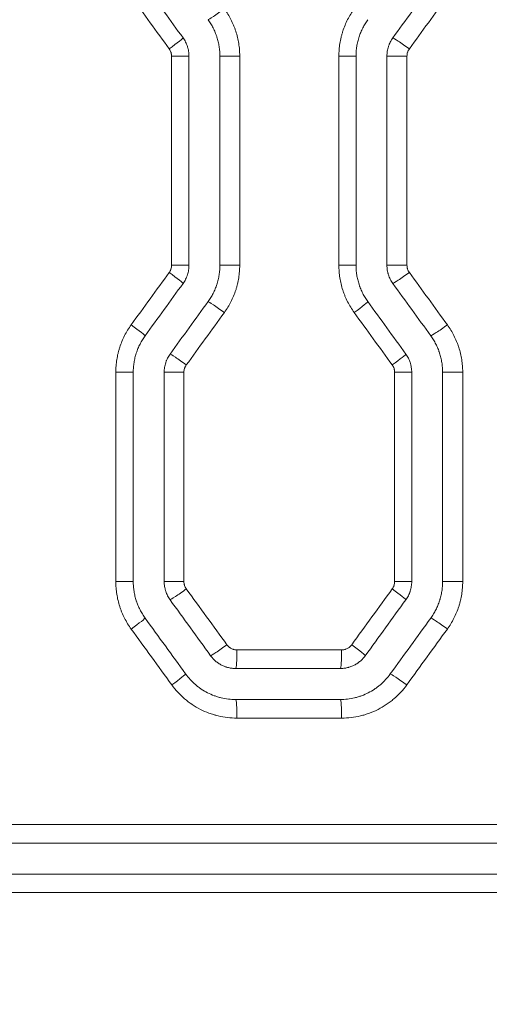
# Model space of a CAD drawing. Header units: millimetres. Extents: x 0 to 594, y 0 to 420.
# Tile 84 of 256: x 174.63 to 178.41, y 321.47 to 329.41. Entities that reach past the tile are written whole.
import ezdxf

# ---------------------------------------------------------------- set-up
doc = ezdxf.new("R2010")
doc.units = ezdxf.units.MM
doc.layers.add('1', color=7, linetype='Continuous', true_color=0xffffff)
doc.styles.add('Arial Unicode MS', font='txt')
doc.dimstyles.get("Standard").update_dxf_attribs({"dimtxt": 0.18, "dimasz": 0.18, "dimexe": 0.18, "dimexo": 0.0625, "dimgap": 0.09, "dimtad": 0, "dimtih": 1, "dimtoh": 1, "dimdec": 4, "dimzin": 0, "dimdsep": 46, "dimtxsty": 'Standard', "dimcen": 0.09, "dimadec": 0, "dimazin": 0, "dimtfac": 1, "dimtdec": 4, "dimtofl": 0, "dimtmove": 0, "dimatfit": 3, "dimfxl": 0, "dimtolj": 1, "dimtzin": 0, "dimarcsym": 0})

# ---------------------------------------------------------------- blocks, each defined once
blk = doc.blocks.new('_U7')
at = {"layer": '1', "color": 18, "lineweight": 13}
for p, q in [((142.2461, 334.5207), (158.2372, 334.5207)), ((156.2372, 334.5207), (156.2372, 246.0979)), ((142.2461, 295.1279), (158.2372, 295.1279)), ((156.2372, 246.0979), (161.2372, 246.0979))]:
    blk.add_line(p, q, dxfattribs=at)
at = {"layer": '1', "color": 18}
for points in [[(156.2372, 334.5207), (157.175, 331.0207), (155.2994, 331.0207)], [(156.2372, 295.1279), (155.2994, 298.6279), (157.175, 298.6279)]]:
    blk.add_solid(points, dxfattribs=at)
at = {"layer": '1', "color": 18, "linetype": 'Continuous', "lineweight": 13, "char_height": 2.5, "attachment_point": 7, "line_spacing_factor": 1.047437, "style": 'Arial Unicode MS'}
for s, insert in [('\\fArial Unicode MS|b0|i0;\\W1.0000;0.8', (162.8697, 244.2152)), ('\\fArial Unicode MS|b0|i0;\\W1.0000;CTRS', (169.9747, 244.2152)), ('\\fArial Unicode MS|b0|i0;\\W1.0000;FWD LIFTING POINTS ', (162.8697, 239.1709))]:
    blk.add_mtext(s, dxfattribs=dict(at, insert=insert))

msp = doc.modelspace()

# ---------------------------------------------------------------- linework, layer by layer
at = {"layer": '1', "color": 155, "linetype": 'Continuous', "lineweight": 13}
for p, q in [((175.8519, 329.1175), (175.9923, 329.1175)), ((175.8519, 327.4324), (175.8519, 329.1175)), ((176.4016, 329.1175), (176.2416, 329.1175)), ((176.4016, 329.1175), (176.4016, 327.4324)), ((177.2012, 329.1175), (177.3398, 329.1175)), ((177.2012, 327.4324), (177.2012, 329.1175)), ((177.7507, 329.1175), (177.589, 329.1175)), ((177.7507, 329.1175), (177.7507, 327.4324)), ((175.8519, 327.4324), (175.9923, 327.4324)), ((176.4016, 327.4324), (176.2416, 327.4324)), ((177.2012, 327.4324), (177.3398, 327.4324)), ((177.7507, 327.4324), (177.589, 327.4324)), ((175.4019, 326.5693), (175.543, 326.5693)), ((175.4019, 324.8818), (175.4019, 326.5693)), ((175.9518, 326.5693), (175.7924, 326.5693)), ((175.9518, 326.5693), (175.9518, 324.8818)), ((177.6509, 326.5693), (177.7889, 326.5693)), ((177.6509, 324.8818), (177.6509, 326.5693)), ((178.2002, 326.5693), (178.038, 326.5693)), ((178.2002, 326.5693), (178.2002, 324.8818)), ((175.4019, 324.8818), (175.543, 324.8818)), ((175.9518, 324.8818), (175.7924, 324.8818)), ((177.6509, 324.8818), (177.7889, 324.8818)), ((178.2002, 324.8818), (178.038, 324.8818)), ((176.3791, 324.3312), (177.2238, 324.3312)), ((177.2238, 323.7812), (176.3791, 323.7812)), ((173.2014, 322.9243), (187.9696, 322.9243)), ((187.9649, 322.3743), (173.2014, 322.3743))]:
    msp.add_line(p, q, dxfattribs=at)
at = {"layer": '1', "color": 155, "linetype": 'Continuous', "lineweight": 18}
for p, q in [((175.9923, 327.4324), (175.9923, 329.1175)), ((176.2416, 329.1175), (176.2416, 327.4324)), ((177.3398, 327.4324), (177.3398, 329.1175)), ((177.589, 329.1175), (177.589, 327.4324)), ((175.543, 324.8818), (175.543, 326.5693)), ((175.7924, 326.5693), (175.7924, 324.8818)), ((177.7889, 324.8818), (177.7889, 326.5693)), ((178.038, 326.5693), (178.038, 324.8818)), ((176.3688, 324.1812), (177.2124, 324.1812)), ((177.2124, 323.9312), (176.3688, 323.9312)), ((187.9698, 322.7743), (173.1955, 322.7743)), ((173.1955, 322.5243), (187.9646, 322.5243))]:
    msp.add_line(p, q, dxfattribs=at)
for centre, major_axis, ratio, start_param, end_param in [((169.2547, 333.4199), (107.2707, -147.6808), 0.016287, 1.530827, 1.533687), ((168.791, 322.3854), (-109.8871, -151.2721), 0.016681, 1.6284, 1.631194), ((168.9961, 322.9736), (-109.3761, -150.5716), 0.016605, 1.608691, 1.611496), ((168.811, 334.149), (109.7609, -151.0991), 0.016662, 1.510459, 1.513256), ((169.1694, 322.5693), (-107.0792, -147.4185), 0.016258, 1.610738, 1.613603), ((169.0239, 333.4851), (109.19, -150.3163), 0.016577, 1.513713, 1.516525), ((168.9401, 329.0277), (108.8764, -149.8856), 0.016529, 1.52714, 1.530147), ((168.8782, 317.855), (-110.1243, -151.5975), 0.016717, 1.625359, 1.628334), ((169.0265, 328.4591), (109.1313, -150.2354), 0.016568, 1.529994, 1.532994), ((169.1818, 317.5942), (-107.4556, -147.9381), 0.016317, 1.626888, 1.629936)]:
    msp.add_ellipse(centre, major_axis=major_axis, ratio=ratio, start_param=start_param, end_param=end_param, dxfattribs=at)
at = {"layer": '1', "color": 155, "linetype": 'Continuous', "lineweight": 13}
for centre, major_axis, ratio, start_param, end_param in [((169.0583, 333.3772), (108.0368, -148.5295), 0.016387, 1.530592, 1.533435), ((176.2674, 329.4996), (0.1214, 0.0881), 0.03972, 3.195857, 4.767102), ((175.8232, 329.1763), (-0.1214, -0.0881), 0.03733, 1.622215, 3.16985), ((177.7576, 329.1762), (0.1214, -0.088), 0.047747, 1.505023, 3.076267), ((168.9002, 323.077), (-109.3192, -150.2877), 0.016581, 1.608637, 1.611448), ((175.8232, 327.3736), (-0.1214, 0.0881), 0.03733, 3.113335, 4.660971), ((177.7576, 327.3737), (0.1214, 0.088), 0.047747, 3.206918, 4.778163), ((176.2674, 327.0503), (0.1214, -0.0881), 0.03972, 1.516083, 3.087328), ((177.3137, 327.0503), (-0.1214, -0.088), 0.045357, 1.633274, 3.16986), ((168.911, 333.3902), (109.2896, -150.2475), 0.016576, 1.513721, 1.516534), ((175.517, 326.9514), (-0.1214, 0.0881), 0.035682, 3.113337, 4.663242), ((178.0636, 326.9515), (0.1215, 0.088), 0.049397, 3.209191, 4.780436), ((175.9611, 326.6281), (0.1214, -0.0881), 0.038072, 1.518355, 3.0896), ((177.6198, 326.6281), (-0.1214, -0.088), 0.047007, 1.635546, 3.169862), ((175.9611, 324.8231), (0.1214, 0.0881), 0.038072, 3.193586, 4.764831), ((169.0156, 318.1408), (-108.6157, -149.3246), 0.016475, 1.624521, 1.627541), ((177.6198, 324.823), (-0.1214, 0.088), 0.047007, 3.113323, 4.647639), ((175.517, 324.4997), (-0.1214, -0.0881), 0.035682, 1.619943, 3.169849), ((178.0636, 324.4997), (0.1215, -0.088), 0.049397, 1.50275, 3.073994), ((168.8095, 328.4285), (110.055, -151.2966), 0.016691, 1.529708, 1.532687), ((176.288, 324.3725), (0.1214, 0.0881), 0.039831, 3.19601, 4.767255), ((176.3688, 324.3312), (0, 0.15), 0.068481, 3.141593, 4.712389), ((177.2124, 324.3312), (0, 0.15), 0.076194, 3.141593, 4.712389), ((177.2932, 324.3724), (-0.1214, 0.088), 0.045246, 3.113326, 4.650064), ((175.8438, 324.0491), (-0.1214, -0.0881), 0.037441, 1.622367, 3.169851), ((177.737, 324.0491), (0.1214, -0.088), 0.047636, 1.505175, 3.07642), ((176.3688, 323.7812), (0, -0.15), 0.068481, 1.570796, 3.141593), ((177.2124, 323.7812), (0, -0.15), 0.076194, 1.570796, 3.141593)]:
    msp.add_ellipse(centre, major_axis=major_axis, ratio=ratio, start_param=start_param, end_param=end_param, dxfattribs=at)
for points in [[(178.0762, 329.5984), (177.974, 329.4577), (177.8719, 329.3169), (177.7697, 329.1762)], [(177.7697, 327.3737), (177.8719, 327.2329), (177.974, 327.0922), (178.0762, 326.9515)], [(176.2775, 327.0503), (176.1753, 326.9096), (176.0731, 326.7688), (175.9709, 326.6281)], [(175.9709, 324.8231), (176.08, 324.6728), (176.189, 324.5227), (176.2981, 324.3725)], [(178.0762, 324.4997), (177.9672, 324.3495), (177.8582, 324.1993), (177.7491, 324.0491)]]:
    msp.add_open_spline(points, degree=3, dxfattribs=at)
for points, knots in [([(176.2775, 329.4996), (176.2876, 329.4857), (176.2971, 329.4715), (176.3148, 329.4425), (176.3314, 329.4128), (176.3456, 329.382), (176.3554, 329.3583), (176.3585, 329.3504), (176.363, 329.3383), (176.3644, 329.3343), (176.3672, 329.3262), (176.3686, 329.3221), (176.3752, 329.3018), (176.3798, 329.2854), (176.3877, 329.2524), (176.3943, 329.2192), (176.3982, 329.1856), (176.4003, 329.1602), (176.401, 329.1474), (176.4014, 329.1346), (176.4016, 329.1261), (176.4016, 329.1218), (176.4016, 329.1175)], [0, 0, 0, 0, 0.125, 0.125, 0.25, 0.375, 0.375, 0.4375, 0.4375, 0.46875, 0.46875, 0.5, 0.5, 0.625, 0.625, 0.75, 0.875, 0.875, 0.9375, 0.96875, 0.96875, 1, 1, 1, 1]), ([(177.2012, 329.1175), (177.2012, 329.1347), (177.2019, 329.1517), (177.2046, 329.1857), (177.2086, 329.2194), (177.2152, 329.2528), (177.2212, 329.2776), (177.2234, 329.2859), (177.2268, 329.2982), (177.2281, 329.3024), (177.2305, 329.3106), (177.2318, 329.3147), (177.2384, 329.335), (177.2443, 329.3509), (177.2573, 329.3822), (177.2715, 329.413), (177.288, 329.4425), (177.3058, 329.4715), (177.3152, 329.4857), (177.3253, 329.4995)], [0, 0, 0, 0, 0.125, 0.125, 0.25, 0.375, 0.375, 0.4375, 0.4375, 0.46875, 0.46875, 0.5, 0.5, 0.625, 0.625, 0.75, 0.875, 0.875, 1, 1, 1, 1]), ([(175.8519, 329.1175), (175.8519, 329.1228), (175.8514, 329.128), (175.8502, 329.1357), (175.8495, 329.1396), (175.8485, 329.1434), (175.8477, 329.1459), (175.8474, 329.1472), (175.8453, 329.1534), (175.8433, 329.1583), (175.8386, 329.1675), (175.8359, 329.172), (175.8328, 329.1763)], [0, 0, 0, 0, 0.25, 0.25, 0.375, 0.4375, 0.4375, 0.5, 0.5, 0.75, 0.75, 1, 1, 1, 1]), ([(177.7697, 329.1762), (177.7666, 329.1719), (177.7639, 329.1675), (177.7604, 329.1605), (177.7593, 329.1582), (177.7573, 329.1533), (177.7564, 329.1509), (177.7539, 329.1433), (177.7515, 329.1332), (177.7507, 329.1228), (177.7507, 329.1175)], [0, 0, 0, 0, 0.25, 0.25, 0.375, 0.375, 0.5, 0.5, 0.75, 1, 1, 1, 1]), ([(175.8328, 327.3736), (175.8359, 327.3779), (175.8386, 327.3824), (175.8422, 327.3893), (175.8438, 327.3929), (175.8452, 327.3966), (175.8461, 327.3991), (175.8466, 327.4003), (175.8486, 327.4066), (175.8498, 327.4116), (175.8514, 327.4219), (175.8519, 327.4271), (175.8519, 327.4324)], [0, 0, 0, 0, 0.25, 0.25, 0.375, 0.4375, 0.4375, 0.5, 0.5, 0.75, 0.75, 1, 1, 1, 1]), ([(176.4016, 327.4324), (176.4016, 327.4152), (176.4009, 327.3982), (176.3982, 327.3642), (176.3942, 327.3305), (176.3876, 327.2972), (176.3816, 327.2723), (176.3795, 327.264), (176.376, 327.2517), (176.3748, 327.2476), (176.3723, 327.2393), (176.371, 327.2353), (176.3644, 327.2149), (176.3585, 327.199), (176.3455, 327.1676), (176.3313, 327.1369), (176.3148, 327.1073), (176.2971, 327.0784), (176.2876, 327.0642), (176.2775, 327.0503)], [0, 0, 0, 0, 0.125, 0.125, 0.25, 0.375, 0.375, 0.4375, 0.4375, 0.46875, 0.46875, 0.5, 0.5, 0.625, 0.625, 0.75, 0.875, 0.875, 1, 1, 1, 1]), ([(177.3253, 327.0503), (177.3152, 327.0642), (177.3058, 327.0784), (177.288, 327.1074), (177.2714, 327.1371), (177.2572, 327.1679), (177.2474, 327.1916), (177.2443, 327.1995), (177.2399, 327.2116), (177.2384, 327.2156), (177.2356, 327.2237), (177.2343, 327.2278), (177.2277, 327.2481), (177.2231, 327.2645), (177.2152, 327.2975), (177.2086, 327.3307), (177.2046, 327.3643), (177.2019, 327.3982), (177.2012, 327.4152), (177.2012, 327.4324)], [0, 0, 0, 0, 0.125, 0.125, 0.25, 0.375, 0.375, 0.4375, 0.4375, 0.46875, 0.46875, 0.5, 0.5, 0.625, 0.625, 0.75, 0.875, 0.875, 1, 1, 1, 1]), ([(177.7507, 327.4324), (177.7507, 327.4271), (177.7511, 327.4219), (177.7523, 327.4142), (177.7528, 327.4116), (177.754, 327.4065), (177.7548, 327.404), (177.7572, 327.3965), (177.7592, 327.3917), (177.7627, 327.3847), (177.7646, 327.3813), (177.7667, 327.378), (177.7682, 327.3758), (177.769, 327.3748), (177.7697, 327.3737)], [0, 0, 0, 0, 0.25, 0.25, 0.375, 0.375, 0.5, 0.5, 0.75, 0.75, 0.875, 0.9375, 0.9375, 1, 1, 1, 1]), ([(175.4019, 326.5693), (175.4019, 326.5865), (175.4026, 326.6036), (175.4053, 326.6375), (175.4093, 326.6712), (175.4159, 326.7046), (175.4219, 326.7295), (175.4241, 326.7377), (175.4276, 326.7501), (175.4288, 326.7542), (175.4313, 326.7624), (175.4325, 326.7665), (175.4392, 326.7868), (175.4451, 326.8028), (175.4581, 326.8341), (175.4722, 326.8648), (175.4888, 326.8944), (175.5065, 326.9233), (175.516, 326.9375), (175.5261, 326.9514)], [0, 0, 0, 0, 0.125, 0.125, 0.25, 0.375, 0.375, 0.4375, 0.4375, 0.46875, 0.46875, 0.5, 0.5, 0.625, 0.625, 0.75, 0.875, 0.875, 1, 1, 1, 1]), ([(178.0762, 326.9515), (178.0863, 326.9376), (178.0957, 326.9234), (178.1135, 326.8944), (178.1301, 326.8647), (178.1443, 326.8339), (178.1541, 326.8102), (178.1572, 326.8023), (178.1616, 326.7902), (178.1631, 326.7862), (178.1659, 326.7781), (178.1672, 326.774), (178.1738, 326.7537), (178.1784, 326.7373), (178.1863, 326.7043), (178.1929, 326.6711), (178.1969, 326.6375), (178.1989, 326.6121), (178.1996, 326.5993), (178.2, 326.5865), (178.2002, 326.5779), (178.2002, 326.5736), (178.2002, 326.5693)], [0, 0, 0, 0, 0.125, 0.125, 0.25, 0.375, 0.375, 0.4375, 0.4375, 0.46875, 0.46875, 0.5, 0.5, 0.625, 0.625, 0.75, 0.875, 0.875, 0.9375, 0.96875, 0.96875, 1, 1, 1, 1]), ([(175.9709, 326.6281), (175.9678, 326.6238), (175.965, 326.6194), (175.9615, 326.6124), (175.9598, 326.6088), (175.9584, 326.6052), (175.9575, 326.6027), (175.9571, 326.6015), (175.955, 326.5952), (175.9526, 326.585), (175.9518, 326.5746), (175.9518, 326.5693)], [0, 0, 0, 0, 0.25, 0.25, 0.375, 0.4375, 0.4375, 0.5, 0.5, 0.75, 1, 1, 1, 1]), ([(177.6509, 326.5693), (177.6509, 326.5746), (177.6505, 326.5798), (177.6493, 326.5876), (177.6485, 326.5914), (177.6475, 326.5953), (177.6468, 326.5978), (177.6464, 326.5991), (177.6444, 326.6053), (177.6424, 326.6101), (177.6376, 326.6194), (177.6349, 326.6239), (177.6318, 326.6281)], [0, 0, 0, 0, 0.25, 0.25, 0.375, 0.4375, 0.4375, 0.5, 0.5, 0.75, 0.75, 1, 1, 1, 1]), ([(175.5261, 324.4997), (175.516, 324.5136), (175.5065, 324.5278), (175.4887, 324.5568), (175.4722, 324.5865), (175.4579, 324.6173), (175.4481, 324.641), (175.445, 324.6489), (175.4406, 324.661), (175.4391, 324.665), (175.4363, 324.6731), (175.435, 324.6772), (175.4284, 324.6975), (175.4238, 324.7139), (175.4159, 324.7469), (175.4093, 324.7801), (175.4053, 324.8137), (175.4026, 324.8476), (175.4019, 324.8646), (175.4019, 324.8818)], [0, 0, 0, 0, 0.125, 0.125, 0.25, 0.375, 0.375, 0.4375, 0.4375, 0.46875, 0.46875, 0.5, 0.5, 0.625, 0.625, 0.75, 0.875, 0.875, 1, 1, 1, 1]), ([(175.9518, 324.8818), (175.9518, 324.8765), (175.9522, 324.8713), (175.9534, 324.8636), (175.9542, 324.8597), (175.9552, 324.8559), (175.9559, 324.8534), (175.9563, 324.8521), (175.9583, 324.8459), (175.9603, 324.8411), (175.9639, 324.8341), (175.9658, 324.8307), (175.9679, 324.8274), (175.9693, 324.8252), (175.9701, 324.8241), (175.9709, 324.8231)], [0, 0, 0, 0, 0.25, 0.25, 0.375, 0.4375, 0.4375, 0.5, 0.5, 0.75, 0.75, 0.875, 0.9375, 0.9375, 1, 1, 1, 1]), ([(177.6318, 324.823), (177.6349, 324.8273), (177.6376, 324.8318), (177.6412, 324.8387), (177.6428, 324.8423), (177.6443, 324.846), (177.6452, 324.8484), (177.6456, 324.8497), (177.6477, 324.856), (177.6489, 324.861), (177.6505, 324.8713), (177.6509, 324.8765), (177.6509, 324.8818)], [0, 0, 0, 0, 0.25, 0.25, 0.375, 0.4375, 0.4375, 0.5, 0.5, 0.75, 0.75, 1, 1, 1, 1]), ([(178.2002, 324.8818), (178.2002, 324.8646), (178.1995, 324.8476), (178.1969, 324.8136), (178.1929, 324.7799), (178.1862, 324.7465), (178.1803, 324.7217), (178.1781, 324.7134), (178.1746, 324.7011), (178.1734, 324.6969), (178.1709, 324.6887), (178.1697, 324.6846), (178.163, 324.6643), (178.1571, 324.6483), (178.1442, 324.617), (178.13, 324.5863), (178.1134, 324.5567), (178.0957, 324.5277), (178.0863, 324.5136), (178.0762, 324.4997)], [0, 0, 0, 0, 0.125, 0.125, 0.25, 0.375, 0.375, 0.4375, 0.4375, 0.46875, 0.46875, 0.5, 0.5, 0.625, 0.625, 0.75, 0.875, 0.875, 1, 1, 1, 1]), ([(176.2981, 324.3725), (176.3004, 324.3692), (176.3055, 324.3632), (176.3111, 324.3577), (176.3156, 324.3539), (176.3172, 324.3526), (176.3203, 324.3502), (176.3219, 324.3491), (176.3268, 324.3458), (176.3336, 324.3419), (176.3408, 324.3387), (176.3454, 324.337), (176.3463, 324.3367), (176.3482, 324.3361), (176.351, 324.3352), (176.3539, 324.3344), (176.3596, 324.333), (176.3634, 324.3324), (176.3712, 324.3314), (176.3751, 324.3312), (176.3791, 324.3312)], [0, 0, 0, 0, 0.125, 0.25, 0.25, 0.3125, 0.3125, 0.375, 0.375, 0.5, 0.625, 0.625, 0.65625, 0.65625, 0.6875, 0.75, 0.75, 0.875, 0.875, 1, 1, 1, 1]), ([(177.2238, 324.3312), (177.2278, 324.3312), (177.2356, 324.3317), (177.2434, 324.3331), (177.2491, 324.3344), (177.251, 324.335), (177.2548, 324.3361), (177.2567, 324.3367), (177.2622, 324.3388), (177.2693, 324.3419), (177.2761, 324.3459), (177.2802, 324.3486), (177.281, 324.3492), (177.2826, 324.3503), (177.285, 324.3521), (177.2873, 324.3539), (177.2917, 324.3577), (177.2946, 324.3604), (177.2999, 324.3662), (177.3024, 324.3692), (177.3047, 324.3724)], [0, 0, 0, 0, 0.125, 0.25, 0.25, 0.3125, 0.3125, 0.375, 0.375, 0.5, 0.625, 0.625, 0.65625, 0.65625, 0.6875, 0.75, 0.75, 0.875, 0.875, 1, 1, 1, 1]), ([(176.3791, 323.7812), (176.3534, 323.7812), (176.3278, 323.7827), (176.2772, 323.7887), (176.2521, 323.7932), (176.2209, 323.8007), (176.2147, 323.8023), (176.2054, 323.8048), (176.2023, 323.8057), (176.1961, 323.8075), (176.1931, 323.8084), (176.1778, 323.8131), (176.1657, 323.8171), (176.1299, 323.8304), (176.1066, 323.8406), (176.0614, 323.8636), (176.0394, 323.8765), (176.0154, 323.8926), (176.0127, 323.8944), (176.0074, 323.898), (176.0048, 323.8999), (175.9969, 323.9054), (175.9918, 323.9092), (175.9765, 323.9208), (175.9666, 323.9288), (175.9376, 323.9536), (175.9193, 323.9712), (175.8847, 324.0086), (175.8685, 324.0283), (175.8534, 324.0491)], [0, 0, 0, 0, 0.125, 0.125, 0.25, 0.25, 0.28125, 0.28125, 0.296875, 0.296875, 0.3125, 0.3125, 0.375, 0.375, 0.5, 0.5, 0.625, 0.625, 0.640625, 0.640625, 0.65625, 0.65625, 0.6875, 0.6875, 0.75, 0.75, 0.875, 0.875, 1, 1, 1, 1]), ([(177.7491, 324.0491), (177.734, 324.0282), (177.7178, 324.0085), (177.6831, 323.971), (177.6647, 323.9533), (177.6404, 323.9325), (177.6354, 323.9284), (177.6254, 323.9203), (177.6203, 323.9164), (177.605, 323.9048), (177.5946, 323.8974), (177.5628, 323.8762), (177.541, 323.8634), (177.4957, 323.8404), (177.4724, 323.8302), (177.4423, 323.8191), (177.4363, 323.8169), (177.4241, 323.8129), (177.418, 323.8109), (177.3997, 323.8054), (177.3874, 323.802), (177.3503, 323.7931), (177.3254, 323.7887), (177.275, 323.7827), (177.2496, 323.7812), (177.2238, 323.7812)], [0, 0, 0, 0, 0.125, 0.125, 0.25, 0.25, 0.28125, 0.28125, 0.3125, 0.3125, 0.375, 0.375, 0.5, 0.5, 0.625, 0.625, 0.65625, 0.65625, 0.6875, 0.6875, 0.75, 0.75, 0.875, 0.875, 1, 1, 1, 1])]:
    msp.add_open_spline(points, degree=3, knots=knots, dxfattribs=at)
at = {"layer": '1', "color": 155, "linetype": 'Continuous', "lineweight": 18}
for points, knots in [([(176.1463, 329.4114), (176.1541, 329.4007), (176.1613, 329.3898), (176.175, 329.3675), (176.1877, 329.3447), (176.1987, 329.3209), (176.2062, 329.3027), (176.2086, 329.2966), (176.212, 329.2873), (176.2131, 329.2842), (176.2152, 329.278), (176.2163, 329.2749), (176.2213, 329.2592), (176.2249, 329.2466), (176.2309, 329.2213), (176.236, 329.1957), (176.2391, 329.1699), (176.2411, 329.1438), (176.2416, 329.1307), (176.2416, 329.1175)], [0, 0, 0, 0, 0.125, 0.125, 0.25, 0.375, 0.375, 0.4375, 0.4375, 0.46875, 0.46875, 0.5, 0.5, 0.625, 0.625, 0.75, 0.875, 0.875, 1, 1, 1, 1]), ([(177.435, 329.4114), (177.4273, 329.4007), (177.42, 329.3898), (177.4064, 329.3675), (177.3937, 329.3448), (177.3828, 329.3211), (177.3728, 329.297), (177.3683, 329.2848), (177.3632, 329.2691), (177.3623, 329.266), (177.3603, 329.2597), (177.3594, 329.2565), (177.3567, 329.247), (177.3551, 329.2407), (177.3505, 329.2215), (177.3454, 329.1959), (177.3423, 329.1699), (177.3403, 329.1438), (177.3398, 329.1307), (177.3398, 329.1175)], [0, 0, 0, 0, 0.125, 0.125, 0.25, 0.375, 0.375, 0.5, 0.5, 0.53125, 0.53125, 0.5625, 0.5625, 0.625, 0.625, 0.75, 0.875, 0.875, 1, 1, 1, 1]), ([(175.9445, 329.2644), (175.9523, 329.2538), (175.9591, 329.2426), (175.9709, 329.2194), (175.9759, 329.2074), (175.981, 329.1917), (175.9819, 329.1886), (175.9837, 329.1822), (175.9846, 329.1791), (175.9868, 329.1695), (175.9881, 329.1631), (175.9912, 329.1437), (175.9922, 329.1307), (175.9922, 329.1175)], [0, 0, 0, 0, 0.25, 0.25, 0.5, 0.5, 0.5625, 0.5625, 0.625, 0.625, 0.75, 0.75, 1, 1, 1, 1]), ([(177.6366, 329.2644), (177.6289, 329.2538), (177.6221, 329.2426), (177.6132, 329.2251), (177.6105, 329.2192), (177.6067, 329.2101), (177.6055, 329.2071), (177.6033, 329.2009), (177.6022, 329.1977), (177.5971, 329.1821), (177.5941, 329.1694), (177.59, 329.1437), (177.589, 329.1307), (177.589, 329.1175)], [0, 0, 0, 0, 0.25, 0.25, 0.375, 0.375, 0.4375, 0.4375, 0.5, 0.5, 0.75, 0.75, 1, 1, 1, 1]), ([(175.9922, 327.4324), (175.9922, 327.4192), (175.9912, 327.4062), (175.9871, 327.3805), (175.9841, 327.3678), (175.979, 327.3522), (175.9779, 327.349), (175.9757, 327.3428), (175.9745, 327.3398), (175.9707, 327.3307), (175.968, 327.3248), (175.9591, 327.3073), (175.9523, 327.2961), (175.9445, 327.2855)], [0, 0, 0, 0, 0.25, 0.25, 0.5, 0.5, 0.5625, 0.5625, 0.625, 0.625, 0.75, 0.75, 1, 1, 1, 1]), ([(176.2416, 327.4324), (176.2416, 327.4192), (176.2411, 327.4061), (176.2391, 327.38), (176.236, 327.354), (176.2309, 327.3284), (176.2263, 327.3092), (176.2247, 327.3029), (176.222, 327.2934), (176.221, 327.2902), (176.2191, 327.2839), (176.2181, 327.2808), (176.2131, 327.2651), (176.2085, 327.2529), (176.1986, 327.2288), (176.1877, 327.2051), (176.175, 327.1824), (176.1613, 327.1601), (176.1541, 327.1492), (176.1463, 327.1385)], [0, 0, 0, 0, 0.125, 0.125, 0.25, 0.375, 0.375, 0.4375, 0.4375, 0.46875, 0.46875, 0.5, 0.5, 0.625, 0.625, 0.75, 0.875, 0.875, 1, 1, 1, 1]), ([(177.3398, 327.4324), (177.3398, 327.4192), (177.3403, 327.4061), (177.3423, 327.38), (177.3454, 327.3542), (177.3504, 327.3286), (177.3565, 327.3032), (177.36, 327.2906), (177.3651, 327.275), (177.3661, 327.2719), (177.3683, 327.2656), (177.3694, 327.2625), (177.3728, 327.2533), (177.3752, 327.2472), (177.3827, 327.229), (177.3936, 327.2052), (177.4064, 327.1824), (177.42, 327.1601), (177.4273, 327.1492), (177.435, 327.1385)], [0, 0, 0, 0, 0.125, 0.125, 0.25, 0.375, 0.375, 0.5, 0.5, 0.53125, 0.53125, 0.5625, 0.5625, 0.625, 0.625, 0.75, 0.875, 0.875, 1, 1, 1, 1]), ([(177.589, 327.4324), (177.589, 327.4192), (177.59, 327.4062), (177.5931, 327.3868), (177.5944, 327.3804), (177.5967, 327.3708), (177.5975, 327.3676), (177.5993, 327.3613), (177.6002, 327.3581), (177.6053, 327.3425), (177.6103, 327.3305), (177.6221, 327.3073), (177.6289, 327.2961), (177.6366, 327.2855)], [0, 0, 0, 0, 0.25, 0.25, 0.375, 0.375, 0.4375, 0.4375, 0.5, 0.5, 0.75, 0.75, 1, 1, 1, 1]), ([(175.6382, 326.8632), (175.6305, 326.8526), (175.6232, 326.8416), (175.6096, 326.8194), (175.5969, 326.7966), (175.586, 326.773), (175.576, 326.7489), (175.5715, 326.7366), (175.5664, 326.721), (175.5654, 326.7178), (175.5635, 326.7115), (175.5626, 326.7084), (175.5599, 326.6989), (175.5583, 326.6925), (175.5537, 326.6734), (175.5486, 326.6477), (175.5455, 326.6218), (175.5434, 326.5957), (175.5429, 326.5825), (175.5429, 326.5693)], [0, 0, 0, 0, 0.125, 0.125, 0.25, 0.375, 0.375, 0.5, 0.5, 0.53125, 0.53125, 0.5625, 0.5625, 0.625, 0.625, 0.75, 0.875, 0.875, 1, 1, 1, 1]), ([(177.9427, 326.8632), (177.9505, 326.8526), (177.9577, 326.8416), (177.9714, 326.8193), (177.9841, 326.7965), (177.995, 326.7728), (178.0025, 326.7546), (178.0049, 326.7485), (178.0083, 326.7392), (178.0094, 326.7361), (178.0116, 326.7299), (178.0126, 326.7267), (178.0177, 326.7111), (178.0212, 326.6985), (178.0273, 326.6731), (178.0324, 326.6476), (178.0354, 326.6217), (178.0375, 326.5957), (178.038, 326.5825), (178.038, 326.5693)], [0, 0, 0, 0, 0.125, 0.125, 0.25, 0.375, 0.375, 0.4375, 0.4375, 0.46875, 0.46875, 0.5, 0.5, 0.625, 0.625, 0.75, 0.875, 0.875, 1, 1, 1, 1]), ([(175.8401, 326.7163), (175.8323, 326.7056), (175.8255, 326.6944), (175.8166, 326.677), (175.8139, 326.6711), (175.8101, 326.662), (175.8089, 326.6589), (175.8067, 326.6527), (175.8056, 326.6496), (175.8005, 326.634), (175.7975, 326.6213), (175.7934, 326.5956), (175.7924, 326.5825), (175.7924, 326.5693)], [0, 0, 0, 0, 0.25, 0.25, 0.375, 0.375, 0.4375, 0.4375, 0.5, 0.5, 0.75, 0.75, 1, 1, 1, 1]), ([(177.7411, 326.7163), (177.7489, 326.7056), (177.7557, 326.6945), (177.7675, 326.6713), (177.7725, 326.6592), (177.7776, 326.6436), (177.7785, 326.6404), (177.7803, 326.6341), (177.7811, 326.6309), (177.7834, 326.6214), (177.7847, 326.6149), (177.7878, 326.5956), (177.7888, 326.5825), (177.7888, 326.5693)], [0, 0, 0, 0, 0.25, 0.25, 0.5, 0.5, 0.5625, 0.5625, 0.625, 0.625, 0.75, 0.75, 1, 1, 1, 1]), ([(175.5429, 324.8818), (175.5429, 324.8686), (175.5434, 324.8555), (175.5455, 324.8294), (175.5486, 324.8036), (175.5536, 324.778), (175.5597, 324.7527), (175.5632, 324.7401), (175.5683, 324.7244), (175.5693, 324.7213), (175.5715, 324.7151), (175.5726, 324.712), (175.576, 324.7027), (175.5784, 324.6966), (175.5859, 324.6784), (175.5968, 324.6546), (175.6096, 324.6318), (175.6232, 324.6095), (175.6305, 324.5986), (175.6382, 324.5879)], [0, 0, 0, 0, 0.125, 0.125, 0.25, 0.375, 0.375, 0.5, 0.5, 0.53125, 0.53125, 0.5625, 0.5625, 0.625, 0.625, 0.75, 0.875, 0.875, 1, 1, 1, 1]), ([(175.7924, 324.8818), (175.7924, 324.8686), (175.7934, 324.8556), (175.7965, 324.8362), (175.7978, 324.8298), (175.8001, 324.8202), (175.8009, 324.817), (175.8027, 324.8107), (175.8036, 324.8075), (175.8087, 324.7919), (175.8137, 324.7799), (175.8255, 324.7567), (175.8323, 324.7455), (175.8401, 324.7349)], [0, 0, 0, 0, 0.25, 0.25, 0.375, 0.375, 0.4375, 0.4375, 0.5, 0.5, 0.75, 0.75, 1, 1, 1, 1]), ([(177.7888, 324.8818), (177.7888, 324.8686), (177.7878, 324.8556), (177.7837, 324.8299), (177.7807, 324.8172), (177.7756, 324.8015), (177.7745, 324.7984), (177.7723, 324.7922), (177.7711, 324.7892), (177.7673, 324.7801), (177.7646, 324.7742), (177.7557, 324.7567), (177.7489, 324.7455), (177.7411, 324.7349)], [0, 0, 0, 0, 0.25, 0.25, 0.5, 0.5, 0.5625, 0.5625, 0.625, 0.625, 0.75, 0.75, 1, 1, 1, 1]), ([(178.038, 324.8818), (178.038, 324.8686), (178.0375, 324.8555), (178.0354, 324.8294), (178.0323, 324.8034), (178.0272, 324.7778), (178.0227, 324.7586), (178.021, 324.7523), (178.0183, 324.7428), (178.0174, 324.7396), (178.0155, 324.7333), (178.0145, 324.7302), (178.0094, 324.7145), (178.0049, 324.7022), (177.9949, 324.6782), (177.984, 324.6545), (177.9713, 324.6318), (177.9577, 324.6095), (177.9505, 324.5986), (177.9427, 324.5879)], [0, 0, 0, 0, 0.125, 0.125, 0.25, 0.375, 0.375, 0.4375, 0.4375, 0.46875, 0.46875, 0.5, 0.5, 0.625, 0.625, 0.75, 0.875, 0.875, 1, 1, 1, 1]), ([(176.1669, 324.2843), (176.1727, 324.2762), (176.1852, 324.261), (176.1993, 324.2474), (176.2087, 324.2394), (176.2106, 324.2378), (176.2144, 324.2347), (176.2164, 324.2332), (176.2223, 324.2288), (176.2263, 324.2259), (176.2385, 324.2178), (176.2469, 324.2128), (176.2643, 324.204), (176.2732, 324.2), (176.2848, 324.1958), (176.2871, 324.195), (176.2918, 324.1934), (176.2942, 324.1926), (176.3012, 324.1905), (176.3059, 324.1892), (176.3202, 324.1858), (176.3298, 324.1841), (176.3491, 324.1818), (176.3589, 324.1812), (176.3688, 324.1812)], [0, 0, 0, 0, 0.125, 0.25, 0.25, 0.28125, 0.28125, 0.3125, 0.3125, 0.375, 0.375, 0.5, 0.5, 0.625, 0.625, 0.65625, 0.65625, 0.6875, 0.6875, 0.75, 0.75, 0.875, 0.875, 1, 1, 1, 1]), ([(177.4144, 324.2843), (177.4086, 324.2762), (177.4024, 324.2687), (177.3891, 324.2543), (177.3821, 324.2475), (177.371, 324.238), (177.3652, 324.2334), (177.3593, 324.229), (177.3553, 324.2261), (177.3532, 324.2247), (177.343, 324.2179), (177.3345, 324.2129), (177.3172, 324.204), (177.3082, 324.2001), (177.2945, 324.195), (177.2898, 324.1935), (177.2827, 324.1913), (177.2804, 324.1906), (177.2756, 324.1893), (177.2732, 324.1887), (177.2612, 324.1858), (177.2516, 324.1841), (177.2321, 324.1818), (177.2223, 324.1812), (177.2124, 324.1812)], [0, 0, 0, 0, 0.125, 0.125, 0.25, 0.25, 0.3125, 0.34375, 0.34375, 0.375, 0.375, 0.5, 0.5, 0.625, 0.625, 0.6875, 0.6875, 0.71875, 0.71875, 0.75, 0.75, 0.875, 0.875, 1, 1, 1, 1]), ([(175.9651, 324.1373), (175.9767, 324.1213), (175.9892, 324.1061), (176.0157, 324.0774), (176.0297, 324.0639), (176.052, 324.0448), (176.0634, 324.0356), (176.0753, 324.0268), (176.0834, 324.0211), (176.0874, 324.0183), (176.1079, 324.0045), (176.1248, 323.9946), (176.1595, 323.9769), (176.1774, 323.969), (176.2049, 323.9589), (176.2142, 323.9557), (176.2283, 323.9514), (176.233, 323.95), (176.2426, 323.9474), (176.2473, 323.9462), (176.2713, 323.9405), (176.2906, 323.937), (176.3294, 323.9324), (176.349, 323.9312), (176.3688, 323.9312)], [0, 0, 0, 0, 0.125, 0.125, 0.25, 0.25, 0.3125, 0.34375, 0.34375, 0.375, 0.375, 0.5, 0.5, 0.625, 0.625, 0.6875, 0.6875, 0.71875, 0.71875, 0.75, 0.75, 0.875, 0.875, 1, 1, 1, 1]), ([(177.6161, 324.1373), (177.6044, 324.1213), (177.592, 324.1061), (177.5654, 324.0772), (177.5512, 324.0636), (177.5325, 324.0476), (177.5287, 324.0445), (177.521, 324.0383), (177.5171, 324.0352), (177.5053, 324.0263), (177.4974, 324.0206), (177.473, 324.0043), (177.4561, 323.9945), (177.4214, 323.9768), (177.4035, 323.9689), (177.3804, 323.9604), (177.3757, 323.9587), (177.3663, 323.9556), (177.3617, 323.9541), (177.3476, 323.9498), (177.3381, 323.9472), (177.3096, 323.9404), (177.2905, 323.937), (177.2517, 323.9324), (177.2322, 323.9312), (177.2124, 323.9312)], [0, 0, 0, 0, 0.125, 0.125, 0.25, 0.25, 0.28125, 0.28125, 0.3125, 0.3125, 0.375, 0.375, 0.5, 0.5, 0.625, 0.625, 0.65625, 0.65625, 0.6875, 0.6875, 0.75, 0.75, 0.875, 0.875, 1, 1, 1, 1])]:
    msp.add_open_spline(points, degree=3, knots=knots, dxfattribs=at)

# ---------------------------------------------------------------- dimensions: what is measured, and where the dimension line sits
at = {"layer": '1', "color": 18, "linetype": 'Continuous', "lineweight": 13}
dim = msp.add_linear_dim(base=(156.2372, 295.1279), p1=(142.2461, 334.5207), p2=(142.2461, 295.1279), angle=90, text=' <> \\fArial Unicode MS|b0|i0;\\C18;{\\H1.00x;\\fArial Unicode MS|b0|i0;CTRS\\fArial Unicode MS|b0|i0;}\\C18;\\P\\fArial Unicode MS|b0|i0;\\C18;{\\H1.00x;\\fArial Unicode MS|b0|i0;FWD LIFTING POINTS \\fArial Unicode MS|b0|i0;}\\C18;', dimstyle='Standard', override={"dimtxt": 2.5, "dimasz": 3.5, "dimexe": 2, "dimexo": 0, "dimgap": 1.5, "dimtih": 1, "dimtoh": 1, "dimdec": 1, "dimlfac": 0.02, "dimzin": 8, "dimdsep": 46, "dimlunit": 2, "dimtxsty": 'Arial Unicode MS', "dimsah": 1, "dimse1": 0, "dimse2": 0, "dimsd1": 0, "dimsd2": 0, "dimclrd": 18, "dimclre": 18, "dimclrt": 18, "dimtol": 0, "dimtm": -0.1, "dimtfac": 1.4, "dimtdec": 2, "dimtofl": 1, "dimtmove": 1, "dimtzin": 8, "dimlwd": 13, "dimlwe": 13}, dxfattribs=at)
dim.commit()
dim.dimension.update_dxf_attribs({"geometry": '_U7', "text_midpoint": (181.2385, 243.592), "dimtype": 160})

doc.saveas('drawing.dxf')
